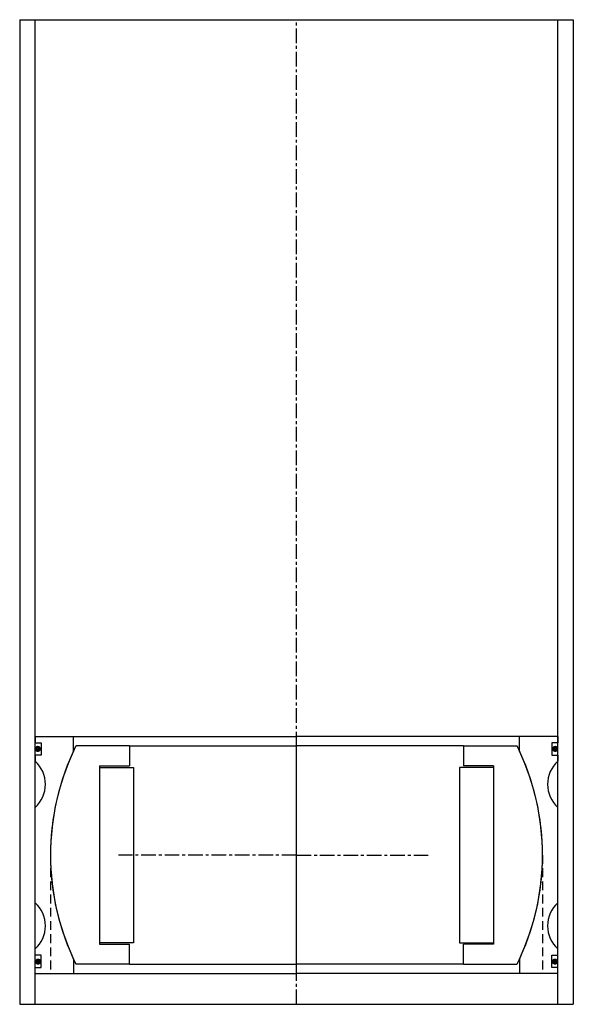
# Model space of a CAD drawing. Extents: x -90 to 90, y 0 to 320.
import ezdxf

# ---------------------------------------------------------------- set-up
doc = ezdxf.new("R2010")
doc.units = 0
doc.header["$LTSCALE"] = 0.15
doc.linetypes.add('CENTER', pattern=[50.8, 31.75, -6.35, 6.35, -6.35])
doc.linetypes.add('HIDDEN', pattern=[9.525, 6.35, -3.175])
doc.layers.get('0').update_dxf_attribs({"linetype": 'CONTINUOUS'})
doc.layers.add('CENTER', color=9, linetype='CENTER')

# ---------------------------------------------------------------- blocks, each defined once
blk = doc.blocks.new('Insert 170x160')
for p, q in [((-85, 38.5), (-85, 36.5)), ((-85, 38.5), (-72.5, 38.5)), ((-72.5, 33.82), (-72.5, 38.5)), ((-72.5, 38.5), (0, 38.5)), ((72.5, 38.5), (0, 38.5)), ((85, 38.5), (72.5, 38.5)), ((72.5, 33.82), (72.5, 38.5)), ((85, 38.5), (85, 36.5)), ((-85, 36.5), (-83, 36.5)), ((-83, 36.5), (-83, 32.5)), ((85, 36.5), (83, 36.5)), ((83, 36.5), (83, 32.5)), ((-85, 32.5), (-85, 30.5)), ((-83, 32.5), (-85, 32.5)), ((83, 32.5), (85, 32.5)), ((85, 32.5), (85, 30.5)), ((-85, -15.5), (-85, 15.5)), ((85, -15.5), (85, 15.5)), ((-85, -32.5), (-85, -30.5)), ((85, -32.5), (85, -30.5)), ((-83, -32.5), (-85, -32.5)), ((-83, -36.5), (-83, -32.5)), ((-72.5, -33.82), (-72.5, -38.5)), ((72.5, -33.82), (72.5, -38.5)), ((83, -36.5), (83, -32.5)), ((83, -32.5), (85, -32.5)), ((-85, -36.5), (-83, -36.5)), ((-85, -38.5), (-85, -36.5)), ((85, -36.5), (83, -36.5)), ((85, -38.5), (85, -36.5)), ((-85, -38.5), (-72.5, -38.5)), ((-72.5, -38.5), (0, -38.5)), ((72.5, -38.5), (0, -38.5)), ((85, -38.5), (72.5, -38.5))]:
    blk.add_line(p, q)
at = {"linetype": 'HIDDEN', "ltscale": 3}
for p, q in [((-80, 0), (-80, -38.5)), ((80, 0), (80, -38.5))]:
    blk.add_line(p, q, dxfattribs=at)
at = {"const_width": 0.95}
for points in [[(-84.64, 34.51, 1), (-83.59, 34.51, 1)], [(84.64, 34.51, -1), (83.59, 34.51, -1)], [(-84.55, -34.63, 1), (-83.5, -34.63, 1)], [(84.55, -34.63, -1), (83.5, -34.63, -1)]]:
    blk.add_lwpolyline(points, format="xyb", close=True, dxfattribs=at)
for centre, radius, start, end in [((0, 0), 80, 154.9922, 205.0078), ((0, 0), 80, 334.9922, 25.0078), ((-91.61, 23), 10, 311.4096, 48.5904), ((91.61, 23), 10, 131.4096, 228.5904), ((-91.61, -23), 10, 311.4096, 48.5904), ((91.61, -23), 10, 131.4096, 228.5904)]:
    blk.add_arc(centre, radius, start, end)
at = {"layer": 'CENTER'}
for p, q in [((0, -38.5), (0, 38.5)), ((0, 0), (-57.88, 0)), ((0, 0), (42.88, 0))]:
    blk.add_line(p, q, dxfattribs=at)
blk = doc.blocks.new('Ball-160-106')
for p, q in [((-54.25, 35.5), (-71.69, 35.5)), ((-54.25, 35.5), (0, 35.5)), ((-54.25, 35.5), (-54.25, 29)), ((54.25, 35.5), (0, 35.5)), ((54.25, 35.5), (71.69, 35.5)), ((54.25, 35.5), (54.25, 29)), ((-64, 29), (-64, -29)), ((-64, 29), (-54.25, 29)), ((64, 29), (54.25, 29)), ((64, 29), (64, -29)), ((-64, 28.5), (-53, 28.5)), ((-53, 28.5), (-53, -28.5)), ((53, 28.5), (53, -28.5)), ((64, 28.5), (53, 28.5)), ((-53, -28.5), (-64, -28.5)), ((53, -28.5), (64, -28.5)), ((-64, -29), (-54.25, -29)), ((-54.25, -35.5), (-54.25, -29)), ((64, -29), (54.25, -29)), ((54.25, -35.5), (54.25, -29)), ((-54.25, -35.5), (-71.69, -35.5)), ((-54.25, -35.5), (0, -35.5)), ((54.25, -35.5), (0, -35.5)), ((54.25, -35.5), (71.69, -35.5))]:
    blk.add_line(p, q)
for start, end in [(153.6566, 206.3434), (333.6566, 26.3434)]:
    blk.add_arc((0, 0), 80, start, end)
at = {"layer": 'CENTER'}
for p, q in [((0, -35.5), (0, 35.5)), ((0, 0), (-15.29, 0)), ((0, 0), (15.29, 0))]:
    blk.add_line(p, q, dxfattribs=at)

msp = doc.modelspace()

# ---------------------------------------------------------------- linework, layer by layer
for p, q in [((-90, 320), (-90, 0)), ((-90, 320), (90, 320)), ((-85, 0), (-85, 320)), ((85, 0), (85, 320)), ((90, 320), (90, 0)), ((-90, 0), (90, 0))]:
    msp.add_line(p, q)
at = {"layer": 'CENTER'}
msp.add_line((0, 0), (0, 320), dxfattribs=at)

# ---------------------------------------------------------------- block references
for name in ['Insert 170x160', 'Ball-160-106']:
    msp.add_blockref(name, (0, 48.5))

doc.saveas('drawing.dxf')
